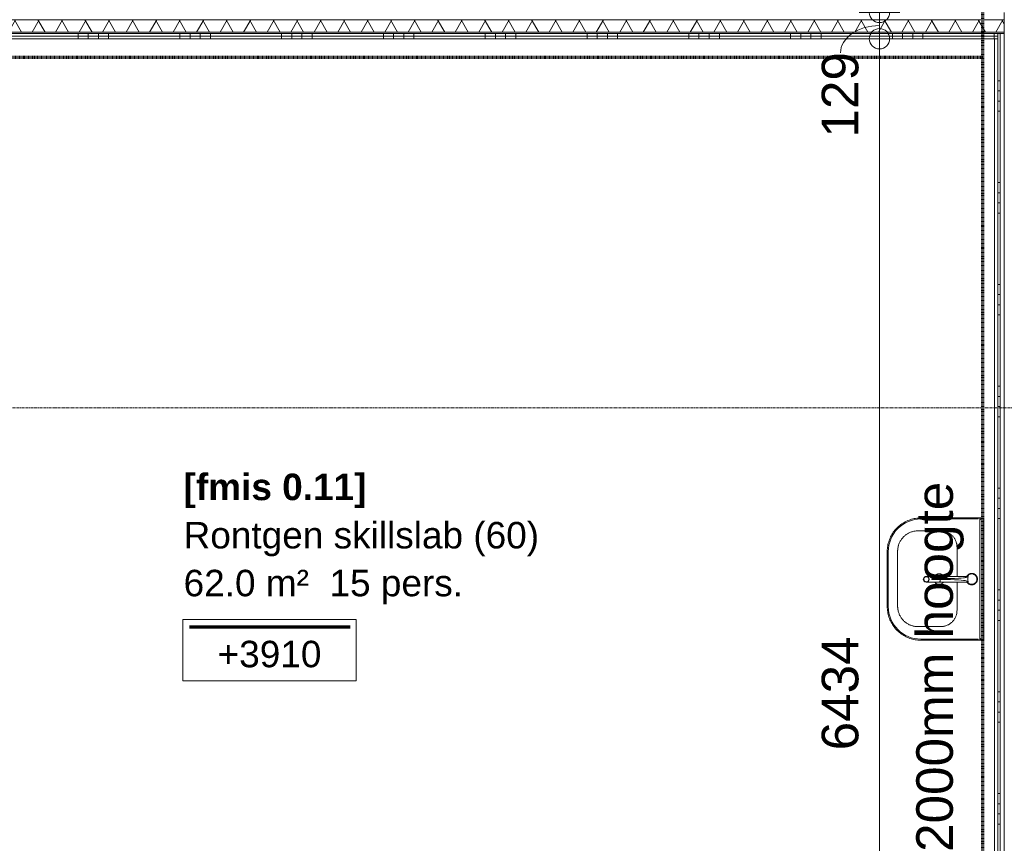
# Model space of a CAD drawing. Header units: millimetres. Extents: x 522 to 75900, y -25803 to 58941.
# Tile 57 of 134: x 26639 to 31475, y 33062 to 37106. Entities that reach past the tile are written whole.
import ezdxf

# ---------------------------------------------------------------- set-up
doc = ezdxf.new("R2010")
doc.units = ezdxf.units.MM
for name, pattern in [('Dash', [6.35, 3.175, -3.175]), ('Dot', [4.7625, 0, -4.7625]), ('Grid Line', [22.225, 12.7, -3.175, 3.175, -3.175])]:
    doc.linetypes.add(name, pattern=pattern)
for name, color, linetype, lineweight in [('00_Algemeen', 7, 'Dot', 9), ('00_Algemeen-100', 7, 'Continuous', 9), ('22_Metselwerk', 7, 'Continuous', 9), ('42_Dekvloeren en vloersystemen', 7, 'Continuous', 9)]:
    doc.layers.add(name, color=color, linetype=linetype, lineweight=lineweight)
doc.layers.add('51_Binnenriolering', color=7, linetype='Continuous', lineweight=18, true_color=0x7f7f7f)
doc.styles.add('Arial', font='arial.ttf', dxfattribs={"height": 180})
doc.styles.add('Arial_1', font='arial.ttf', dxfattribs={"height": 130})
doc.styles.add('Arial_B', font='arialbd.ttf', dxfattribs={"height": 130})
doc.dimstyles.new('1_8mm_continuous_mm_zwart', dxfattribs={"dimscale": 304.8, "dimtxt": 183.646692, "dimasz": 0.328084, "dimexe": 0.328084, "dimexo": 0.0625, "dimgap": 0.164042, "dimtad": 1, "dimdec": 0, "dimzin": 0, "dimdsep": 46, "dimtxsty": 'Arial', "dimblk1": 'DOTBLANK', "dimblk2": 'DOTBLANK', "dimsah": 1, "dimcen": 0.09, "dimdle": 0.328084, "dimazin": 0, "dimtfac": 1, "dimtdec": 4, "dimtix": 1, "dimtmove": 0, "dimatfit": 3, "dimfxl": 0.328084, "dimfxlon": 1, "dimtvp": 1, "dimtolj": 1, "dimtzin": 0, "dimarcsym": 2})
doc.dimstyles.new('1_8mm_continuous_mm_zwart_1', dxfattribs={"dimscale": 304.8, "dimtxt": 183.646692, "dimasz": 0.328084, "dimexe": 0.328084, "dimexo": 0.0625, "dimgap": 0.164042, "dimtad": 1, "dimdec": 0, "dimzin": 0, "dimdsep": 46, "dimtxsty": 'Arial', "dimblk1": 'DOTBLANK', "dimblk2": 'DOTBLANK', "dimsah": 1, "dimcen": 0.09, "dimdle": 0.328084, "dimazin": 0, "dimtfac": 1, "dimtdec": 4, "dimtix": 1, "dimtmove": 2, "dimatfit": 3, "dimfxl": 0.328084, "dimfxlon": 1, "dimtvp": 1, "dimtolj": 1, "dimtzin": 0, "dimarcsym": 2})
doc.dimstyles.new('1_8mm_continuous_mm_zwart_2', dxfattribs={"dimscale": 304.8, "dimtxt": 183.646692, "dimasz": 0.328084, "dimexe": 0.328084, "dimexo": 0.0625, "dimgap": 0.164042, "dimtad": 1, "dimdec": 0, "dimzin": 0, "dimdsep": 46, "dimtxsty": 'Arial', "dimblk1": 'DOTBLANK', "dimblk2": 'DOTBLANK', "dimsah": 1, "dimcen": 0.09, "dimdle": 0.328084, "dimazin": 0, "dimtfac": 1, "dimtdec": 4, "dimtix": 1, "dimtmove": 1, "dimatfit": 3, "dimfxl": 0.328084, "dimfxlon": 1, "dimtvp": 1, "dimtolj": 1, "dimtzin": 0, "dimarcsym": 2})
pattern_1 = [(90, (26925, 37012.5), (-500, 9e-13), []), (90, (26975, 37012.5), (-500, 9e-13), []), (90, (27025, 37012.5), (-500, 9e-13), []), (90, (27075, 37012.5), (-500, 9e-13), [])]

# ---------------------------------------------------------------- blocks, each defined once
blk = doc.blocks.new('NLRS_74_PF_UN_Opstelling Wastafels - W1b-V58-100 - Plattegrond - Begane grond')
at = {"layer": '51_Binnenriolering'}
for p, q in [((-4.4, -33.3), (-4.4, -34.1)), ((-3.9, -34.1), (0, -34.1)), ((-3.1, -34.1), (-3.1, -35.1)), ((-3.1, -34.1), (0, -34.1)), ((0, -33), (0, -33)), ((0, -33), (0, -33)), ((0, -33.3), (0, -33.3)), ((0, -33.3), (0, -33.3)), ((0, -34.1), (3.9, -34.1)), ((0, -34.1), (3.1, -34.1)), ((3.1, -35.1), (3.1, -34.1)), ((4.4, -34.1), (4.4, -33.3)), ((-13.1, -80.9), (-13.1, -220.4)), ((-13.1, -220.4), (-13.1, -80.9)), ((-12.6, -77.5), (-12.9, -77.5)), ((0, -78.7), (-7.3, -78.7)), ((7.3, -78.7), (0, -78.7)), ((13.2, -77.5), (12.6, -77.5)), ((15.1, -220.4), (15.1, -79.8)), ((-2.4, -211.3), (-2.4, -164.2)), ((2.7, -164.2), (2.7, -211.3)), ((-13.1, -273.5), (-13.1, -220.4)), ((-2.4, -215.2), (-5.1, -215.2)), ((-2.4, -226.8), (-2.4, -211.3)), ((-2.4, -211.3), (2.7, -211.3)), ((-2.4, -233.8), (-2.4, -226.8)), ((2.7, -226.8), (-2.4, -226.8)), ((-2.4, -239.3), (-2.4, -233.8)), ((2.7, -233.8), (-2.4, -233.8)), ((-2.4, -254.2), (-2.4, -239.3)), ((2.7, -239.3), (-2.4, -239.3)), ((2.7, -211.3), (2.7, -226.8)), ((7.1, -215.2), (2.7, -215.2)), ((2.7, -226.8), (2.7, -233.8)), ((2.7, -233.8), (2.7, -239.3)), ((2.7, -239.3), (2.7, -254.2)), ((-13.1, -273.5), (-13.1, -283.9)), ((-13.1, -283.9), (-13.1, -273.5)), ((-12, -283.9), (-13.1, -283.9)), ((1.4, -255.6), (-1, -255.6)), ((15.1, -283.9), (13.5, -283.9)), ((15.1, -283.9), (15.1, -273.5))]:
    blk.add_line(p, q, dxfattribs=at)
at = {"layer": '51_Binnenriolering', "flags": 128}
for points in [[(0, -32.1), (-1.1, -32.1), (-2.2, -32.2), (-3.3, -32.3), (-4.5, -32.4), (-5.5, -32.6), (-6.6, -32.9), (-7.7, -33.2), (-8.8, -33.5), (-9.8, -33.9), (-10.9, -34.3), (-11.9, -34.7), (-12.9, -35.2), (-13.9, -35.8), (-14.8, -36.3), (-15.8, -36.9), (-16.7, -37.6), (-17.6, -38.3), (-18.4, -39), (-19.2, -39.8), (-20, -40.5), (-20.8, -41.4), (-21.5, -42.2), (-22.2, -43.1), (-22.9, -44), (-23.5, -44.9), (-24.1, -45.9), (-24.6, -46.8), (-25.1, -47.8), (-25.6, -48.8), (-26, -49.9), (-26.4, -50.9), (-26.8, -52), (-27.1, -53.1), (-27.3, -54.2), (-27.5, -55.3), (-27.7, -56.4), (-27.8, -57.5), (-27.9, -58.6), (-27.9, -59.7), (-27.9, -60.8), (-27.9, -61.9), (-27.8, -63), (-27.6, -64.2), (-27.4, -65.3), (-27.2, -66.3), (-26.9, -67.4), (-26.6, -68.5), (-26.2, -69.6), (-25.8, -70.6), (-25.4, -71.6), (-24.9, -72.6), (-24.4, -73.6), (-23.8, -74.6), (-23.2, -75.5), (-22.6, -76.4), (-21.9, -77.3), (-21.2, -78.2), (-20.5, -79), (-19.7, -79.8), (-18.9, -80.6), (-18, -81.3), (-17.2, -82), (-16.3, -82.7), (-15.3, -83.3), (-14.4, -83.9), (-13.4, -84.5)], [(0, -34.2), (-1, -34.2), (-2.1, -34.3), (-3.1, -34.4), (-4.1, -34.6), (-5.1, -34.7), (-6.1, -35), (-7.1, -35.2), (-8.1, -35.5), (-9.1, -35.9), (-10, -36.3), (-11, -36.7), (-11.9, -37.1), (-12.8, -37.6), (-13.7, -38.2), (-14.6, -38.7), (-15.4, -39.3), (-16.2, -40), (-17, -40.6), (-17.8, -41.3), (-18.5, -42), (-19.2, -42.8), (-19.9, -43.6), (-20.5, -44.4), (-21.1, -45.2), (-21.7, -46.1), (-22.2, -47), (-22.7, -47.9), (-23.2, -48.8), (-23.6, -49.7), (-24, -50.7), (-24.4, -51.6), (-24.7, -52.6), (-25, -53.6), (-25.2, -54.6), (-25.4, -55.6), (-25.6, -56.6), (-25.7, -57.7), (-25.7, -58.7), (-25.8, -59.7), (-25.8, -60.8), (-25.7, -61.8), (-25.6, -62.8), (-25.5, -63.8), (-25.3, -64.8), (-25.1, -65.9), (-24.8, -66.9), (-24.5, -67.8), (-24.2, -68.8), (-23.8, -69.8), (-23.4, -70.7), (-23, -71.7), (-22.5, -72.6), (-22, -73.5), (-21.4, -74.3), (-20.8, -75.2), (-20.2, -76), (-19.6, -76.8), (-18.9, -77.6), (-18.2, -78.3), (-17.4, -79), (-16.6, -79.7), (-15.8, -80.3), (-15, -81), (-14.2, -81.5), (-13.3, -82.1), (-12.4, -82.6), (-11.5, -83.1), (-10.5, -83.5)], [(-4.4, -33.3), (-4.4, -33.2), (-4.3, -33.2), (-4.3, -33.2), (-4.2, -33.1), (-4.2, -33.1), (-4.1, -33.1), (-4.1, -33.1), (-4, -33), (-3.9, -33), (-3.9, -33), (-3.8, -33), (-3.8, -33), (-3.7, -33), (-3.6, -33), (-3.6, -33)], [(-3.6, -33), (-0.5, -32.8), (0, -32.8)], [(14.8, -83.7), (15.8, -83.1), (16.7, -82.4), (17.6, -81.7), (18.4, -81), (19.2, -80.2), (20, -79.5), (20.8, -78.6), (21.5, -77.8), (22.2, -76.9), (22.9, -76), (23.5, -75.1), (24.1, -74.1), (24.6, -73.2), (25.1, -72.2), (25.6, -71.2), (26, -70.1), (26.4, -69.1), (26.8, -68), (27.1, -66.9), (27.3, -65.8), (27.5, -64.7), (27.7, -63.6), (27.8, -62.5), (27.9, -61.4), (27.9, -60.3), (27.9, -59.2), (27.9, -58.1), (27.8, -57), (27.6, -55.8), (27.4, -54.7), (27.2, -53.7), (26.9, -52.6), (26.6, -51.5), (26.2, -50.4), (25.8, -49.4), (25.4, -48.4), (24.9, -47.4), (24.4, -46.4), (23.8, -45.4), (23.2, -44.5), (22.6, -43.6), (21.9, -42.7), (21.2, -41.8), (20.5, -41), (19.7, -40.2), (18.9, -39.4), (18, -38.7), (17.2, -38), (16.3, -37.3), (15.3, -36.7), (14.4, -36.1), (13.4, -35.5), (12.4, -35), (11.4, -34.5), (10.4, -34.1), (9.4, -33.7), (8.3, -33.3), (7.2, -33), (6.1, -32.7), (5, -32.5), (3.9, -32.3), (2.8, -32.2), (1.7, -32.1), (0.6, -32.1), (0, -32.1)], [(0, -32.8), (3.2, -32.9), (3.6, -33)], [(11.1, -83.3), (12, -82.8), (12.9, -82.3), (13.8, -81.8), (14.7, -81.2), (15.5, -80.6), (16.3, -79.9), (17.1, -79.3), (17.9, -78.6), (18.6, -77.8), (19.3, -77.1), (20, -76.3), (20.6, -75.5), (21.2, -74.7), (21.8, -73.8), (22.3, -72.9), (22.8, -72), (23.3, -71.1), (23.7, -70.2), (24.1, -69.2), (24.4, -68.2), (24.7, -67.2), (25, -66.3), (25.2, -65.2), (25.4, -64.2), (25.6, -63.2), (25.7, -62.2), (25.7, -61.2), (25.8, -60.1), (25.8, -59.1), (25.7, -58.1), (25.6, -57), (25.5, -56), (25.3, -55), (25.1, -54), (24.8, -53), (24.5, -52), (24.2, -51), (23.8, -50.1), (23.4, -49.1), (22.9, -48.2), (22.4, -47.3), (21.9, -46.4), (21.3, -45.6), (20.7, -44.7), (20.1, -43.9), (19.5, -43.1), (18.8, -42.3), (18, -41.6), (17.3, -40.9), (16.5, -40.2), (15.7, -39.6), (14.9, -39), (14, -38.4), (13.2, -37.8), (12.3, -37.3), (11.3, -36.9), (10.4, -36.4), (9.5, -36), (8.5, -35.7), (7.5, -35.3), (6.5, -35.1), (5.5, -34.8), (4.5, -34.6), (3.5, -34.5), (2.5, -34.3), (1.4, -34.3), (0.4, -34.2), (0, -34.2)], [(3.6, -33), (3.7, -33), (3.8, -33), (3.8, -33), (3.9, -33), (3.9, -33), (4, -33), (4.1, -33.1), (4.1, -33.1), (4.2, -33.1), (4.2, -33.1), (4.3, -33.2), (4.3, -33.2), (4.4, -33.2), (4.4, -33.3), (4.4, -33.3)], [(-3.8, -124.7), (-4.7, -112.5), (-6, -100.3)], [(-2.4, -164.2), (-2.8, -144.5), (-3.8, -124.7)], [(4.1, -124.7), (3.2, -144.5), (2.7, -164.2)], [(6.3, -100.3), (5, -112.5), (4.1, -124.7)], [(15.1, -273.5), (15.1, -269), (15.1, -264.6), (15.1, -260.3), (15.1, -256), (15.1, -251.8), (15.1, -247.7), (15.1, -243.6), (15.1, -239.6), (15.1, -235.7), (15.1, -231.9), (15.1, -228.2), (15.1, -224.6), (15.1, -221.1), (15.1, -220.4)]]:
    blk.add_lwpolyline(points, dxfattribs=at)
at = {"layer": '51_Binnenriolering'}
for centre, radius, start, end in [((0, -60), 27.9, 135.8209, 139.7066), ((0, -60), 27.9, 122.0045, 131.7501), ((0, -60), 25.8, 119.7239, 134.0419), ((0, -60), 25.8, 101.2554, 105.6316), ((0, -60), 27.9, 90, 100.5289), ((0, -60), 27.9, 79.4711, 90), ((0, -60), 25.8, 40.017, 57.2637), ((0, -60), 27.9, 48.2499, 59.1816), ((0, -60), 27.9, 40.2934, 44.1791), ((0, -60), 27.9, 351.8819, 29.6783), ((0, -60), 27.9, 171.8819, 209.6783), ((0, -60), 27.9, 157.3176, 166.0349), ((0, -60), 25.8, 154.555, 177.0123), ((0, -60), 25.8, 188.6932, 208.3333), ((0, -60), 27.9, 220.2934, 224.1791), ((0, -60), 25.8, 220.0515, 238.8881), ((0, -60), 27.9, 228.2499, 237.9955), ((-55.6, -102.7), 49.6, 30.5077, 30.9915), ((0, -60), 21.6, 232.667, 234.2679), ((55.9, -102.7), 49.6, 148.2996, 149.4923), ((0, -60), 21.6, 307.6486, 309.5651), ((0, -60), 25.8, 306, 311.248), ((0, -60), 27.9, 302.7728, 311.7501), ((0, -60), 27.9, 315.8209, 319.7066), ((0, -60), 25.8, 334.2161, 346.3922), ((0, -60), 25.8, 9.3738, 21.924), ((0, -60), 27.9, 337.3176, 346.0349), ((0.9, -283.8), 14.2, 155.7997, 204.0574), ((0.9, -283.8), 14.2, 124.9857, 151.3748), ((0.9, -283.8), 14.2, 90, 100.8154), ((0.9, -283.8), 14.2, 79.1846, 90), ((0.9, -283.8), 14.2, 28.6252, 54.3032), ((0.9, -283.8), 14.2, 335.9426, 24.2003), ((0.9, -283.8), 14.2, 209.4264, 270), ((0.9, -283.8), 11.6, 256.6459, 267.1015), ((0.9, -283.8), 14.2, 270, 330.5736), ((0.9, -283.8), 11.6, 272.8065, 281.2524)]:
    blk.add_arc(centre, radius, start, end, dxfattribs=at)
for centre, major_axis, start_param, end_param in [((-5.1, -220.4), (8, 0), 2.879775, 3.141571), ((-7.8, -219.7), (5.39, 0), 3.332441, 3.557161), ((-5.1, -220.4), (8, 0), 2.356225, 2.879773), ((-5.1, -220.4), (8, 0), 2.094419, 2.356184), ((-5.1, -220.4), (8, 0), 1.832609, 2.094388), ((-5.1, -220.4), (8, 0), 1.570796, 1.832592), ((7.1, -220.4), (8, 0), 1.341028, 1.570796), ((7.1, -220.4), (8, 0), 1.11126, 1.341014), ((7.1, -220.4), (8, 0), 0.881491, 1.111232), ((7.1, -220.4), (-8, 0), 3.141602, 4.023046), ((7.1, -220.4), (8, 0), 6.245603, 6.283173)]:
    blk.add_ellipse(centre, major_axis=major_axis, ratio=0.656059, start_param=start_param, end_param=end_param, dxfattribs=at)
for points, knots in [([(-13.1, -77.2), (-12.9, -77.5), (-12.7, -77.9), (-12.4, -78.5), (-12.1, -78.9), (-11.9, -79.4), (-11.6, -79.8), (-11.5, -80.1), (-11.3, -80.4), (-11.3, -80.6), (-11.2, -80.6)], [0, 0, 0, 0, 0.1, 0.15, 0.2, 0.25, 0.3, 0.35, 0.375, 0.4, 0.4, 0.4, 0.4]), ([(-9.3, -77), (-9.9, -77.1), (-10.9, -77.4), (-11.7, -77.8), (-12, -78)], [0.3567288, 0.3567288, 0.3567288, 0.3567288, 0.5, 0.6666667, 0.6666667, 0.6666667, 0.6666667]), ([(11.8, -80.3), (11.8, -80.2), (11.9, -80), (12, -79.7), (12.2, -79.4), (12.5, -78.9), (12.7, -78.4), (13, -78), (13.3, -77.4), (13.6, -77), (13.8, -76.7)], [0.6, 0.6, 0.6, 0.6, 0.625, 0.65, 0.7, 0.75, 0.8, 0.85, 0.9, 1, 1, 1, 1]), ([(-6.9, -272.7), (-7.5, -272.7), (-9.2, -272.8), (-11.3, -273), (-12.8, -273.2), (-13.1, -273.4), (-13.1, -273.5)], [0.1428571, 0.1428571, 0.1428571, 0.1428571, 0.2857143, 0.5714286, 0.7857143, 1, 1, 1, 1]), ([(0.9, -295.1), (-0.8, -295.1), (-3.2, -294.7), (-6.2, -293.2), (-8.2, -291.7), (-9.8, -289.8), (-11, -287.6), (-11.7, -285.2), (-12, -282.7), (-11.7, -280.2), (-11, -277.8), (-9.7, -275.7), (-8.1, -273.7), (-6.1, -272.2), (-3.9, -271), (-1.6, -270.4), (0.1, -270.2), (0.9, -270.2)], [-1, -1, -1, -1, -0.875, -0.8125, -0.75, -0.6875, -0.625, -0.5625, -0.5, -0.4375, -0.375, -0.3125, -0.25, -0.1875, -0.125, -0.0625, 0, 0, 0, 0]), ([(-1, -255.6), (-1.1, -255.6), (-1.2, -255.6), (-1.4, -255.5), (-1.5, -255.5), (-1.7, -255.4), (-1.8, -255.3), (-1.9, -255.3), (-2, -255.2), (-2.1, -255.1), (-2.2, -254.9), (-2.3, -254.8), (-2.3, -254.7), (-2.4, -254.5), (-2.4, -254.3), (-2.4, -254.2)], [0, 0, 0, 0, 0.071429, 0.142857, 0.214286, 0.285714, 0.357143, 0.428571, 0.5, 0.571429, 0.642857, 0.714286, 0.785714, 0.857143, 1, 1, 1, 1]), ([(0.9, -270.2), (1.8, -270.2), (3.5, -270.4), (5.8, -271), (8, -272.2), (10, -273.7), (11.6, -275.7), (12.8, -277.8), (13.6, -280.2), (13.9, -282.7), (13.6, -285.2), (12.9, -287.6), (11.7, -289.8), (10.1, -291.7), (8.1, -293.2), (5.1, -294.7), (2.7, -295.1), (0.9, -295.1)], [-1, -1, -1, -1, -0.9375, -0.875, -0.8125, -0.75, -0.6875, -0.625, -0.5625, -0.5, -0.4375, -0.375, -0.3125, -0.25, -0.1875, -0.125, 0, 0, 0, 0]), ([(2.7, -254.2), (2.7, -254.3), (2.7, -254.5), (2.7, -254.7), (2.6, -254.8), (2.6, -254.9), (2.5, -255.1), (2.4, -255.2), (2.3, -255.3), (2.1, -255.4), (1.9, -255.5), (1.7, -255.6), (1.5, -255.6), (1.4, -255.6)], [0, 0, 0, 0, 0.142857, 0.214286, 0.285714, 0.357143, 0.428571, 0.5, 0.571429, 0.678571, 0.785714, 0.852679, 1, 1, 1, 1]), ([(15.1, -273.5), (15.1, -273.4), (15, -273.2), (13.7, -273), (11.3, -272.8), (9.5, -272.7), (8.9, -272.7)], [0.125, 0.125, 0.125, 0.125, 0.25, 0.5, 0.75, 0.875, 0.875, 0.875, 0.875])]:
    blk.add_open_spline(points, degree=3, knots=knots, dxfattribs=at)
for points in [[(-6.2, -98.1), (-6.4, -96), (-7.1, -91.5), (-9.3, -84.4), (-11.6, -79.8), (-12.9, -77.5)], [(-7.3, -78.7), (-8.2, -78.7), (-10, -78.5), (-11.8, -77.9), (-12.6, -77.5)], [(13.2, -77.5), (11.9, -79.8), (9.7, -84.4), (7.5, -91.5), (6.8, -96), (6.6, -98.1)], [(12.6, -77.5), (11.8, -77.9), (10, -78.5), (8.2, -78.7), (7.3, -78.7)], [(12.2, -77.2), (11.7, -77), (11.2, -76.9), (10.6, -76.8)], [(-6, -100.3), (-6, -99.9), (-6.1, -99.2), (-6.2, -98.5), (-6.2, -98.1)], [(6.6, -98.1), (6.5, -98.5), (6.5, -99.2), (6.4, -99.9), (6.3, -100.3)]]:
    blk.add_open_spline(points, degree=3, dxfattribs=at)
blk = doc.blocks.new('NLRS_74_PF_UN_wastafel_300 Basic_Geberit - wastafel_600x475mm M_KRG M_OL_300 Basic-V59-100 - Plattegrond - Begane grond')
at = {"layer": '51_Binnenriolering'}
for p, q in [((-300.1, 0), (-300.1, -20)), ((-300.1, 0), (-292.1, 0)), ((-292.1, 0), (291.9, 0)), ((291.9, 0), (299.9, 0)), ((299.9, -20), (299.9, 0)), ((-300.1, -27), (-300.1, -20)), ((-300.1, -27), (-300.1, -28)), ((-300.1, -28), (-300.1, -310)), ((-295.1, -28), (-300.1, -28)), ((-300.1, -28), (-295.1, -28)), ((-300, -20), (-299.8, -20)), ((-299.8, -20), (299.7, -20)), ((-295.1, -28), (-295.1, -310)), ((294.9, -310), (294.9, -28)), ((299.9, -28), (294.9, -28)), ((294.9, -28), (299.9, -28)), ((299.7, -20), (299.9, -20)), ((299.9, -20), (299.9, -27)), ((299.9, -28), (299.9, -27)), ((299.9, -310), (299.9, -28)), ((-156.7, -132.3), (-12.8, -132.3)), ((14.9, -132.3), (153.3, -132.3)), ((-236.7, -324), (-236.7, -212.3)), ((233.3, -212.3), (233.3, -324)), ((133.3, -424), (-136.7, -424)), ((-135.1, -470), (134.9, -470)), ((-135.1, -475), (134.9, -475))]:
    blk.add_line(p, q, dxfattribs=at)
at = {"layer": '51_Binnenriolering', "flags": 128}
for points in [[(-236.7, -212.3), (-236.7, -209.1), (-236.5, -205.9), (-236.1, -202.8), (-235.7, -199.6), (-235.1, -196.4), (-234.4, -193.3), (-233.6, -190.2), (-232.7, -187.2), (-231.6, -184.2), (-230.4, -181.2), (-229.1, -178.3), (-227.7, -175.4), (-226.1, -172.6), (-224.5, -169.8), (-222.7, -167.2), (-220.9, -164.6), (-218.9, -162), (-216.9, -159.6), (-214.7, -157.2), (-212.5, -154.9), (-210.1, -152.8), (-207.7, -150.7), (-205.2, -148.7), (-202.6, -146.8), (-199.9, -145), (-197.2, -143.3), (-194.4, -141.8), (-191.6, -140.3), (-188.7, -139), (-185.7, -137.8), (-182.7, -136.7), (-179.7, -135.7), (-176.6, -134.8), (-173.5, -134.1), (-170.3, -133.5), (-167.2, -133), (-164, -132.7), (-160.8, -132.4), (-157.6, -132.3), (-156.7, -132.3)], [(153.3, -132.3), (156.5, -132.4), (159.7, -132.6), (162.9, -132.9), (166, -133.4), (169.2, -133.9), (172.3, -134.6), (175.4, -135.4), (178.4, -136.4), (181.5, -137.5), (184.4, -138.6), (187.4, -140), (190.2, -141.4), (193, -142.9), (195.8, -144.6), (198.5, -146.3), (201.1, -148.2), (203.6, -150.1), (206, -152.2), (208.4, -154.3), (210.7, -156.6), (212.9, -158.9), (214.9, -161.4), (216.9, -163.9), (218.8, -166.5), (220.6, -169.1), (222.3, -171.8), (223.8, -174.6), (225.3, -177.5), (226.6, -180.4), (227.8, -183.3), (228.9, -186.4), (229.9, -189.4), (230.8, -192.5), (231.5, -195.6), (232.1, -198.7), (232.6, -201.9), (233, -205.1), (233.2, -208.3), (233.3, -211.5), (233.3, -212.3)], [(-12.7, -197.3), (-13.6, -197.8), (-14.5, -198.4), (-15.3, -199), (-16.2, -199.6), (-17, -200.3), (-17.7, -201), (-18.5, -201.7), (-19.2, -202.4), (-19.9, -203.2), (-20.5, -204), (-21.2, -204.9), (-21.8, -205.7), (-22.3, -206.6), (-22.8, -207.5), (-23.3, -208.4), (-23.8, -209.4), (-24.2, -210.3), (-24.5, -211.3), (-24.9, -212.3), (-25.1, -213.3), (-25.4, -214.3), (-25.6, -215.3), (-25.8, -216.3), (-25.9, -217.4), (-26, -218.4), (-26, -219.4), (-26, -220)], [(-26, -220), (-26, -221), (-25.9, -222.1), (-25.8, -223.1), (-25.7, -224.1), (-25.5, -225.2), (-25.3, -226.2), (-25, -227.2), (-24.7, -228.2), (-24.4, -229.2), (-24, -230.1), (-23.6, -231.1), (-23.1, -232), (-22.6, -232.9), (-22.1, -233.8), (-21.5, -234.7), (-20.9, -235.5), (-20.2, -236.4), (-19.6, -237.1), (-18.9, -237.9), (-18.1, -238.7), (-17.4, -239.4), (-16.6, -240), (-15.8, -240.7), (-14.9, -241.3), (-14.1, -241.9), (-13.2, -242.4)], [(26, -220), (26, -219), (25.9, -217.9), (25.8, -216.9), (25.6, -215.9), (25.5, -214.8), (25.2, -213.8), (25, -212.8), (24.7, -211.8), (24.3, -210.8), (23.9, -209.9), (23.5, -208.9), (23, -208), (22.5, -207.1), (22, -206.2), (21.4, -205.3), (20.8, -204.5), (20.2, -203.6), (19.5, -202.9), (18.8, -202.1), (18.1, -201.3), (17.3, -200.6), (16.5, -200), (15.7, -199.3), (14.9, -198.7)], [(15.3, -241), (16.1, -240.4), (16.9, -239.7), (17.7, -239), (18.4, -238.3), (19.2, -237.6), (19.8, -236.8), (20.5, -236), (21.1, -235.1), (21.7, -234.3), (22.3, -233.4), (22.8, -232.5), (23.3, -231.6), (23.7, -230.6), (24.1, -229.7), (24.5, -228.7), (24.8, -227.7), (25.1, -226.7), (25.3, -225.7), (25.6, -224.7), (25.7, -223.7), (25.8, -222.6), (25.9, -221.6), (26, -220.6), (26, -220)], [(-300.1, -310), (-299.9, -316.6), (-299.5, -323.1), (-298.9, -329.7), (-297.9, -336.3), (-296.8, -342.7), (-295.3, -349.2), (-293.6, -355.6), (-291.7, -361.9), (-289.5, -368.1), (-287, -374.2), (-284.3, -380.2), (-281.4, -386.2), (-278.2, -391.9), (-274.8, -397.6), (-271.2, -403.1), (-267.4, -408.5), (-263.4, -413.7), (-259.1, -418.8), (-254.7, -423.6), (-250, -428.3), (-245.2, -432.8), (-240.2, -437.1), (-235, -441.2), (-229.7, -445.1), (-224.2, -448.8), (-218.6, -452.3), (-212.8, -455.5), (-206.9, -458.5), (-200.9, -461.2), (-194.8, -463.8), (-188.6, -466), (-182.4, -468), (-176, -469.8), (-169.6, -471.3), (-163.1, -472.6), (-156.6, -473.6), (-150, -474.3), (-143.4, -474.8), (-136.8, -475), (-135.1, -475)], [(-136.7, -424), (-140.7, -424), (-144.7, -423.7), (-148.7, -423.3), (-152.6, -422.8), (-156.6, -422), (-160.5, -421.2), (-164.4, -420.1), (-168.2, -419), (-171.9, -417.6), (-175.7, -416.1), (-179.3, -414.5), (-182.9, -412.7), (-186.4, -410.8), (-189.8, -408.8), (-193.2, -406.6), (-196.4, -404.3), (-199.6, -401.8), (-202.7, -399.2), (-205.6, -396.5), (-208.5, -393.7), (-211.2, -390.8), (-213.8, -387.8), (-216.3, -384.6), (-218.6, -381.4), (-220.9, -378.1), (-223, -374.7), (-224.9, -371.2), (-226.7, -367.6), (-228.4, -364), (-229.9, -360.3), (-231.3, -356.5), (-232.5, -352.7), (-233.6, -348.9), (-234.5, -345), (-235.3, -341), (-235.9, -337.1), (-236.3, -333.1), (-236.6, -329.1), (-236.7, -325.1), (-236.7, -324)], [(233.3, -324), (233.2, -328), (233, -332), (232.6, -336), (232, -340), (231.3, -343.9), (230.4, -347.8), (229.4, -351.7), (228.2, -355.5), (226.9, -359.3), (225.4, -363), (223.8, -366.6), (222, -370.2), (220.1, -373.7), (218, -377.2), (215.8, -380.5), (213.5, -383.8), (211, -386.9), (208.5, -390), (205.8, -392.9), (203, -395.8), (200, -398.5), (197, -401.1), (193.9, -403.6), (190.6, -406), (187.3, -408.2), (183.9, -410.3), (180.4, -412.2), (176.9, -414.1), (173.2, -415.7), (169.5, -417.2), (165.8, -418.6), (162, -419.8), (158.1, -420.9), (154.2, -421.8), (150.3, -422.6), (146.3, -423.2), (142.4, -423.6), (138.4, -423.9), (134.4, -424), (133.3, -424)], [(134.9, -475), (141.5, -474.8), (148.1, -474.4), (154.7, -473.8), (161.2, -472.9), (167.7, -471.7), (174.2, -470.2), (180.5, -468.5), (186.9, -466.6), (193.1, -464.4), (199.2, -461.9), (205.2, -459.2), (211.1, -456.3), (216.9, -453.2), (222.6, -449.8), (228.1, -446.1), (233.5, -442.3), (238.7, -438.3), (243.7, -434), (248.6, -429.6), (253.3, -424.9), (257.8, -420.1), (262.1, -415.1), (266.2, -409.9), (270.1, -404.6), (273.8, -399.1), (277.2, -393.5), (280.5, -387.7), (283.5, -381.9), (286.2, -375.9), (288.7, -369.8), (291, -363.6), (293, -357.3), (294.8, -350.9), (296.3, -344.5), (297.5, -338), (298.5, -331.5), (299.3, -324.9), (299.7, -318.3), (299.9, -311.7), (299.9, -310)]]:
    blk.add_lwpolyline(points, dxfattribs=at)
at = {"layer": '51_Binnenriolering'}
for centre, radius, start, end in [((-156.7, -212.3), 80, 90, 105), ((153.3, -212.3), 80, 75, 90), ((-156.7, -212.3), 80, 165, 180), ((153.3, -212.3), 80, 360, 15), ((-135.1, -310), 160, 180, 270), ((-136.7, -324), 100, 180, 195), ((134.9, -310), 160, 270, 360), ((133.3, -324), 100, 345, 360), ((-136.7, -324), 100, 255, 270), ((133.3, -324), 100, 270, 285)]:
    blk.add_arc(centre, radius, start, end, dxfattribs=at)
for points, knots in [([(-299.8, -20), (-299.7, -20), (-299.6, -20), (-299.4, -19.9), (-299.2, -19.8), (-299, -19.7), (-298.8, -19.5), (-298.5, -19.4), (-298.3, -19.2), (-298, -19), (-297.8, -18.8), (-297.5, -18.6), (-297.2, -18.3), (-296.9, -18.1), (-296.5, -17.8), (-296, -17.3), (-295.4, -16.8), (-294.5, -16.1), (-293.4, -15.1), (-292.5, -14.4), (-292.1, -14)], [0, 0, 0, 0, 0.071429, 0.107143, 0.142857, 0.178571, 0.214286, 0.25, 0.285714, 0.321429, 0.357143, 0.392857, 0.428571, 0.464286, 0.5, 0.571429, 0.642857, 0.714286, 0.857143, 1, 1, 1, 1]), ([(291.9, -14), (292.4, -14.4), (293.3, -15.1), (294.4, -16.1), (295.3, -16.8), (295.9, -17.3), (296.4, -17.8), (296.8, -18.1), (297.1, -18.3), (297.4, -18.6), (297.7, -18.8), (297.9, -19), (298.2, -19.2), (298.4, -19.4), (298.7, -19.5), (298.9, -19.7), (299.1, -19.8), (299.3, -19.9), (299.5, -20), (299.6, -20), (299.7, -20)], [0, 0, 0, 0, 0.142857, 0.285714, 0.357143, 0.428571, 0.5, 0.535714, 0.571429, 0.607143, 0.642857, 0.678571, 0.714286, 0.75, 0.785714, 0.821429, 0.857143, 0.892857, 0.928571, 1, 1, 1, 1])]:
    blk.add_open_spline(points, degree=3, knots=knots, dxfattribs=at)
blk = doc.blocks.new('FRA-ULC-R12-W-UO_installatie_R20_rvt-1-100 - Plattegrond - Begane grond')
at = {"color": 8, "lineweight": 18, "true_color": 0x7f7f7f, "rotation": 269.9999999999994}
for name in ['NLRS_74_PF_UN_wastafel_300 Basic_Geberit - wastafel_600x475mm M_KRG M_OL_300 Basic-V59-100 - Plattegrond - Begane grond', 'NLRS_74_PF_UN_Opstelling Wastafels - W1b-V58-100 - Plattegrond - Begane grond']:
    blk.add_blockref(name, (31375, 34359.6), dxfattribs=at)
blk = doc.blocks.new('00_TAG_ROOM_roomtag2 - 5_ volledig met plafondhoogte-11202087-100 - Plattegrond - Begane grond')
at = {"layer": '00_Algemeen', "linetype": 'Continuous'}
for p, q in [((0, -5.7), (0, -2.7)), ((0, -2.7), (8.5, -2.7)), ((8.5, -2.7), (8.5, -5.7)), ((0.322, -3.01), (8.215, -3.01)), ((0.322, -3.033), (8.215, -3.033)), ((0.322, -3.061), (8.215, -3.061)), ((0.322, -3.095), (8.215, -3.095)), ((0.322, -3.123), (8.215, -3.123)), ((8.5, -5.7), (0, -5.7))]:
    blk.add_line(p, q, dxfattribs=at)
blk = doc.blocks.new('DIMBLOCK94-100 - Plattegrond - Begane grond')
at = {"layer": '00_Algemeen-100', "transparency": 16777216}
for p, q in [((30961.9, 43578.5), (30761.9, 43578.5)), ((30861.9, 43578.5), (30861.9, 37141.5)), ((30861.9, 43578.5), (30961.9, 43578.5)), ((30961.9, 37141.5), (30761.9, 37141.5)), ((30861.9, 37141.5), (30961.9, 37141.5))]:
    blk.add_line(p, q, dxfattribs=at)
for centre in [(30861.9, 43578.5), (30861.9, 37141.5)]:
    blk.add_circle(centre, 50, dxfattribs=at)
at = {"layer": '00_Algemeen-100', "color": 0, "transparency": 16777216, "insert": (30578.2, 39953.9), "char_height": 180, "width": 664.518, "attachment_point": 1, "rotation": 90, "line_spacing_factor": 0.941778, "style": 'Arial'}
blk.add_mtext('6437', dxfattribs=at)
blk = doc.blocks.new('_DotBlank')
at = {"color": 0, "linetype": 'ByBlock', "lineweight": -2}
blk.add_line((-0.5, 0), (-1, 0), dxfattribs=at)
blk.add_circle((0, 0), 0.5, dxfattribs=at)
blk = doc.blocks.new('DIMBLOCK95-100 - Plattegrond - Begane grond')
at = {"layer": '00_Algemeen-100', "transparency": 16777216}
for p, q in [((30961.9, 37141.5), (30761.9, 37141.5)), ((30861.9, 37141.5), (30861.9, 37012.5)), ((30861.9, 37141.5), (30961.9, 37141.5)), ((30961.9, 37012.5), (30761.9, 37012.5)), ((30861.9, 37012.5), (30961.9, 37012.5))]:
    blk.add_line(p, q, dxfattribs=at)
for centre in [(30861.9, 37141.5), (30861.9, 37012.5)]:
    blk.add_circle(centre, 50, dxfattribs=at)
blk.add_ellipse((30861.9, 36942.7), major_axis=(191.3, 0), ratio=0.702236, start_param=1.570796, end_param=3.141593, dxfattribs=at)
at = {"layer": '00_Algemeen-100', "color": 0, "transparency": 16777216, "insert": (30578.2, 36527.4), "char_height": 180, "width": 498.389, "attachment_point": 1, "rotation": 90, "line_spacing_factor": 0.941778, "style": 'Arial'}
blk.add_mtext('129', dxfattribs=at)
blk = doc.blocks.new('DIMBLOCK96-100 - Plattegrond - Begane grond')
at = {"layer": '00_Algemeen-100', "transparency": 16777216}
for p, q in [((30961.9, 37012.5), (30761.9, 37012.5)), ((30861.9, 37012.5), (30861.9, 30579)), ((30861.9, 37012.5), (30961.9, 37012.5)), ((30961.9, 30579), (30761.9, 30579)), ((30861.9, 30579), (30961.9, 30579))]:
    blk.add_line(p, q, dxfattribs=at)
for centre in [(30861.9, 37012.5), (30861.9, 30579)]:
    blk.add_circle(centre, 50, dxfattribs=at)
at = {"layer": '00_Algemeen-100', "color": 0, "transparency": 16777216, "insert": (30578.2, 33518.8), "char_height": 180, "width": 664.518, "attachment_point": 1, "rotation": 90, "line_spacing_factor": 0.941778, "style": 'Arial'}
blk.add_mtext('6434', dxfattribs=at)
blk = doc.blocks.new('DIMBLOCK107-100 - Plattegrond - Begane grond')
at = {"layer": '00_Algemeen-100', "transparency": 16777216}
for p, q in [((26291.3, 38139.5), (26491.3, 38139.5)), ((26391.3, 38139.5), (26291.3, 38139.5)), ((26391.3, 38139.5), (26391.3, 37141.5)), ((26491.3, 37141.5), (26291.3, 37141.5)), ((26391.3, 37141.5), (26491.3, 37141.5))]:
    blk.add_line(p, q, dxfattribs=at)
for centre in [(26391.3, 38139.5), (26391.3, 37141.5)]:
    blk.add_circle(centre, 50, dxfattribs=at)
at = {"layer": '00_Algemeen-100', "color": 0, "transparency": 16777216, "insert": (26469, 37432.8), "char_height": 180, "width": 498.389, "attachment_point": 1, "rotation": 90, "line_spacing_factor": 0.941778, "style": 'Arial'}
blk.add_mtext('998', dxfattribs=at)

msp = doc.modelspace()

# ---------------------------------------------------------------- hatches: boundary and pattern name
at = {"layer": '22_Metselwerk'}
h = msp.add_hatch(dxfattribs=at)
h.set_pattern_fill('FP_2', color=256, angle=240, style=0, pattern_type=2)
h.set_pattern_definition([(60, (0, 0), (-86.60254, 50), []), (120, (0, 0), (-86.60254, -50), [])])
h.paths.add_polyline_path([(22099.6, 37045), (31475, 37045), (31475, 37105), (21950, 37105), (21950, 37045), (21975, 37045)], flags=0)
at = {"layer": '22_Metselwerk', "true_color": 0x808080}
h = msp.add_hatch(dxfattribs=at)
h.set_pattern_fill('FP_36', color=8, angle=270, style=0, pattern_type=2)
h.set_pattern_definition(pattern_1)
h.paths.add_polyline_path([(31442.5, 37025), (31442.5, 37037.5), (21962.5, 37037.5), (21962.5, 37025), (28395.2, 37025)], flags=0)
h = msp.add_hatch(dxfattribs=at)
h.set_pattern_fill('FP_36', color=8, angle=270, style=0, pattern_type=2)
h.set_pattern_definition(pattern_1)
h.paths.add_polyline_path([(28395.2, 37012.5), (31442.5, 37012.5), (31442.5, 37025), (21975, 37025), (21975, 37012.5), (25145.8, 37012.5)], flags=0)
h = msp.add_hatch(dxfattribs=at)
h.set_pattern_fill('FP_162', color=8, angle=-90, style=0, pattern_type=2)
h.set_pattern_definition([(9e-14, (31442.5, 34806.25), (-8e-13, 500), []), (9e-14, (31442.5, 34756.25), (-8e-13, 500), []), (9e-14, (31442.5, 34706.25), (-8e-13, 500), []), (9e-14, (31442.5, 34656.25), (-8e-13, 500), [])])
h.paths.add_polyline_path([(31455, 33000), (31455, 37037.5), (31442.5, 37037.5), (31442.5, 33000)], flags=0)

# ---------------------------------------------------------------- linework, layer by layer
at = {"layer": '00_Algemeen', "color": 11, "linetype": 'Dash', "lineweight": 70, "true_color": 0xff8040}
for p, q in [((31370, 30640), (31370, 43485)), ((31370, 36920), (22030, 36920))]:
    msp.add_line(p, q, dxfattribs=at)
at = {"layer": '00_Algemeen', "color": 16, "linetype": 'Grid Line', "true_color": 0x800000}
msp.add_line((5155.6, 35200), (57181.4, 35200), dxfattribs=at)
at = {"layer": '22_Metselwerk'}
for p, q in [((31475, 37105), (21950, 37105)), ((31475, 33000), (31475, 37141.5)), ((31475, 37045), (21950, 37045)), ((31475, 37037.5), (21950, 37037.5)), ((31442.5, 37025), (21962.5, 37025)), ((21975, 37012.5), (31442.5, 37012.5)), ((31442.5, 37037.5), (31442.5, 30579)), ((31455, 30566.5), (31455, 37037.5))]:
    msp.add_line(p, q, dxfattribs=at)
at = {"layer": '42_Dekvloeren en vloersystemen', "color": 7, "true_color": 0xffffff}
msp.add_line((31427.5, 37012.5), (31427.5, 30578.9), dxfattribs=at)

# ---------------------------------------------------------------- block references
at = {"lineweight": 5}
msp.add_blockref('FRA-ULC-R12-W-UO_installatie_R20_rvt-1-100 - Plattegrond - Begane grond', (0, 0), dxfattribs=at)
at = {"layer": '00_Algemeen', "linetype": 'Continuous', "xscale": 99.99999999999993, "yscale": 99.99999999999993, "zscale": 99.99999999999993}
msp.add_blockref('00_TAG_ROOM_roomtag2 - 5_ volledig met plafondhoogte-11202087-100 - Plattegrond - Begane grond', (27440.8, 34430.6), dxfattribs=at)

# ---------------------------------------------------------------- texts
at = {"layer": '00_Algemeen', "color": 5, "linetype": 'Continuous', "true_color": 0x0000ff, "insert": (27443.8, 34877.2), "char_height": 130, "width": 1098.312, "attachment_point": 1, "style": 'Arial_B'}
msp.add_mtext('[fmis 0.11]', dxfattribs=at)
at = {"layer": '00_Algemeen', "linetype": 'Continuous', "insert": (31042.4, 32321.4), "char_height": 180, "width": 3062.446, "attachment_point": 1, "rotation": 90, "style": 'Arial'}
msp.add_mtext('lood - 2000mm hoogte ', dxfattribs=at)
at = {"layer": '00_Algemeen', "linetype": 'Continuous', "char_height": 130, "attachment_point": 1, "style": 'Arial_1'}
for s, insert, width in [('Rontgen skillslab (60)', (27443.8, 34640.2), 2108.438), ('62.0 m²', (27443.8, 34405.2), 737.552), ('62.0 m²  15 pers.', (27443.8, 34405.2), 1659.493), ('+3910', (27610.9, 34056.7), 609.282)]:
    msp.add_mtext(s, dxfattribs=dict(at, insert=insert, width=width))

# ---------------------------------------------------------------- dimensions: what is measured, and where the dimension line sits
at = {"layer": '00_Algemeen', "linetype": 'Continuous'}
for base, p1, p2, dimstyle, override, picture, middle in [((30861.9, 37141.5), (30961.9, 43578.5), (30961.9, 37141.5), '1_8mm_continuous_mm_zwart_1', {"dimpost": '<>', "dimfxl": 6437}, 'DIMBLOCK94-100 - Plattegrond - Begane grond', (30698.2, 40286.2)), ((26391.3, 37141.5), (26291.3, 38139.5), (26491.3, 37141.5), '1_8mm_continuous_mm_zwart_1', {"dimpost": '<>', "dimfxl": 1017.842817}, 'DIMBLOCK107-100 - Plattegrond - Begane grond', (26589, 37682)), ((30861.9, 37012.5), (30961.9, 37141.5), (30961.9, 37012.5), '1_8mm_continuous_mm_zwart_2', {"dimpost": '<>', "dimfxl": 129}, 'DIMBLOCK95-100 - Plattegrond - Begane grond', (30698.2, 36776.6))]:
    dim = msp.add_linear_dim(base=base, p1=p1, p2=p2, angle=90, dimstyle=dimstyle, override=override, dxfattribs=at)
    dim.commit()
    dim.dimension.update_dxf_attribs({"geometry": picture, "text_midpoint": middle, "dimtype": 160, "text_rotation": 90})
dim = msp.add_linear_dim(base=(30861.8864, 30578.9602), p1=(30961.8864, 37012.5), p2=(30961.8864, 30578.9602), angle=90, dimstyle='1_8mm_continuous_mm_zwart', override={"dimpost": '<>', "dimfxl": 6433.539813}, dxfattribs=at)
dim.commit()
dim.dimension.update_dxf_attribs({"geometry": 'DIMBLOCK96-100 - Plattegrond - Begane grond', "text_midpoint": (30719.9219, 33795.7301)})

doc.saveas('drawing.dxf')
